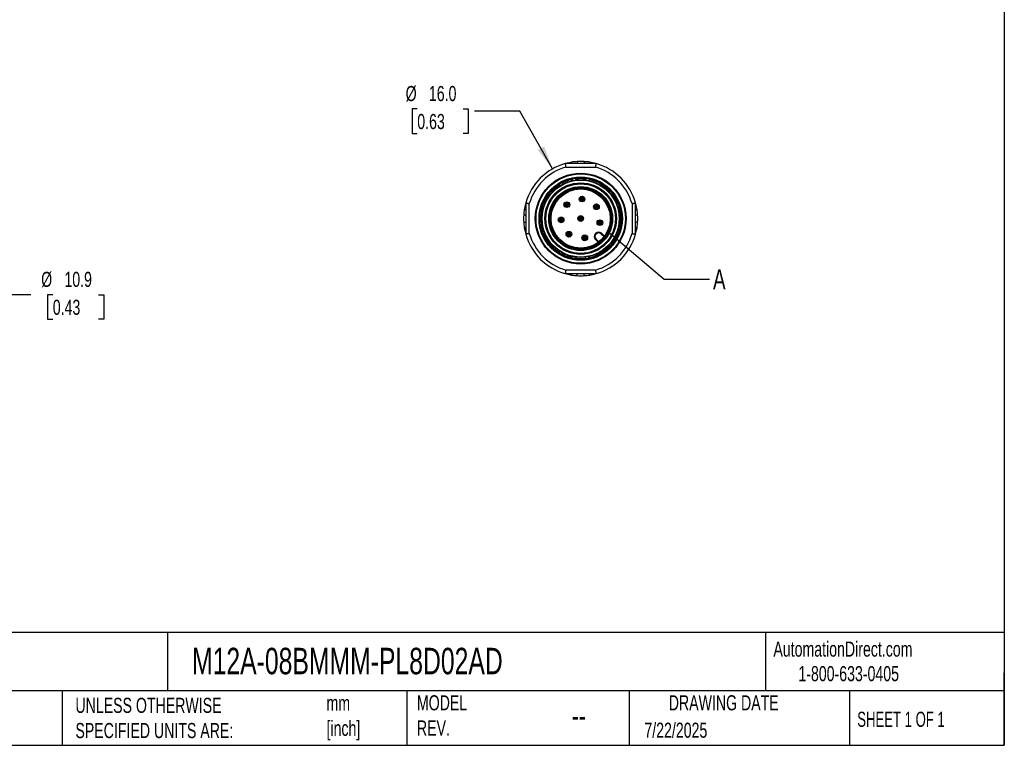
# Model space of a CAD drawing. Header units: millimetres. Extents: x 6 to 273, y 6 to 210.
# Tile 10 of 14: x 135 to 273, y 6 to 108. Entities that reach past the tile are written whole.
import ezdxf

# ---------------------------------------------------------------- set-up
doc = ezdxf.new("R2010")
doc.units = ezdxf.units.MM
doc.linetypes.add('SLD-Solid', pattern=[0])
doc.layers.add('DIMENSIONS', color=140, linetype='SLD-Solid', lineweight=25)
doc.layers.add('TEXT', color=140, linetype='SLD-Solid', lineweight=25)
doc.layers.add('HATCH', color=6, linetype='SLD-Solid')
doc.styles.add('SLDTEXTSTYLE0', font='TXT', dxfattribs={"width": 0.7})
doc.styles.add('SLDTEXTSTYLE1', font='TXT', dxfattribs={"width": 0.65})
doc.dimstyles.new('SLDDIMSTYLE1', dxfattribs={"dimtxt": 2.158008, "dimasz": 3.302, "dimexe": 0, "dimexo": 0.0625, "dimgap": 0.539502, "dimtad": 0, "dimtih": 1, "dimtoh": 1, "dimdec": 1, "dimrnd": 1e-09, "dimzin": 12, "dimdsep": 46, "dimtxsty": 'SLDTEXTSTYLE0', "dimsah": 1, "dimcen": 0.09, "dimadec": 0, "dimazin": 3, "dimtfac": 1, "dimtdec": 1, "dimtofl": 0, "dimtmove": 0, "dimatfit": 3, "dimfxl": 0, "dimfrac": 2, "dimtolj": 1, "dimtzin": 12, "dimarcsym": 0})
doc.dimstyles.new('SLDDIMSTYLE3', dxfattribs={"dimtxt": 2.158008, "dimasz": 3.302, "dimexe": 0, "dimexo": 0.0625, "dimgap": 0.539502, "dimtad": 0, "dimtih": 1, "dimtoh": 1, "dimdec": 1, "dimrnd": 1e-09, "dimzin": 4, "dimdsep": 46, "dimtxsty": 'SLDTEXTSTYLE0', "dimsah": 1, "dimcen": 0, "dimadec": 0, "dimazin": 1, "dimtfac": 1, "dimtdec": 1, "dimtofl": 0, "dimtmove": 0, "dimatfit": 3, "dimfxl": 0, "dimfrac": 2, "dimtolj": 1, "dimtzin": 12, "dimarcsym": 0})
doc.dimstyles.new('SLDDIMSTYLE4', dxfattribs={"dimtxt": 0.18, "dimasz": 3.302, "dimexe": 0, "dimexo": 0.0625, "dimgap": 0, "dimtad": 0, "dimtih": 1, "dimtoh": 1, "dimdec": 0, "dimrnd": 1e-09, "dimzin": 0, "dimdsep": 46, "dimtxsty": 'Standard', "dimblk1": 'NONE', "dimblk2": 'NONE', "dimsah": 1, "dimcen": 0.09, "dimadec": 0, "dimazin": 0, "dimtfac": 3.302, "dimtdec": 0, "dimtofl": 0, "dimtmove": 0, "dimatfit": 3, "dimldrblk": 'NONE', "dimfxl": 0, "dimfrac": 2, "dimtolj": 1, "dimtzin": 0, "dimarcsym": 0})

# ---------------------------------------------------------------- blocks, each defined once
blk = doc.blocks.new('_D_3')
at = {"layer": 'DIMENSIONS'}
for p, q in [((117.93, 85.55), (133.45, 85.55)), ((130.27, 85.55), (130.27, 74.65)), ((117.93, 74.65), (133.45, 74.65)), ((130.27, 69.44), (130.27, 74.65)), ((136.62, 69.44), (130.27, 69.44)), ((139.7, 69.44), (138.98, 69.44)), ((138.98, 69.44), (138.98, 66.01)), ((146.12, 69.44), (146.84, 69.44)), ((146.84, 69.44), (146.84, 66.01)), ((138.98, 66.01), (139.7, 66.01)), ((146.84, 66.01), (146.12, 66.01))]:
    blk.add_line(p, q, dxfattribs=at)
for points in [[(130.27, 85.55), (129.77, 82.25), (130.78, 82.25)], [(130.27, 74.65), (130.78, 77.95), (129.77, 77.95)]]:
    blk.add_solid(points, dxfattribs=at)
at = {"layer": 'DIMENSIONS', "char_height": 2.117, "attachment_point": 1, "style": 'SLDTEXTSTYLE0'}
for s, insert in [('%%c', (138.07, 72.65)), ('10.9', (141.33, 72.65)), ('0.43', (139.7, 68.74))]:
    blk.add_mtext(s, dxfattribs=dict(at, insert=insert))
blk = doc.blocks.new('_D_5')
at = {"layer": 'DIMENSIONS'}
for p, q in [((190.78, 95.45), (190.06, 95.45)), ((190.06, 95.45), (190.06, 92.02)), ((197.19, 95.45), (197.92, 95.45)), ((197.92, 95.45), (197.92, 92.02)), ((205.17, 95.15), (198.82, 95.15)), ((209.74, 87.07), (205.17, 95.15)), ((190.06, 92.02), (190.78, 92.02)), ((197.92, 92.02), (197.19, 92.02))]:
    blk.add_line(p, q, dxfattribs=at)
blk.add_solid([(209.74, 87.07), (208.56, 90.19), (207.68, 89.69)], dxfattribs=at)
at = {"layer": 'DIMENSIONS', "char_height": 2.117, "attachment_point": 1, "style": 'SLDTEXTSTYLE0'}
for s, insert in [('%%c', (189.15, 98.67)), ('16.0', (192.41, 98.67)), ('0.63', (190.78, 94.75))]:
    blk.add_mtext(s, dxfattribs=dict(at, insert=insert))
blk = doc.blocks.new('_None')

msp = doc.modelspace()

# ---------------------------------------------------------------- hatches: boundary and pattern name
at = {"layer": 'HATCH'}
h = msp.add_hatch(color=256, dxfattribs=at)
edge = h.paths.add_edge_path(flags=0)
edge.add_arc((213.87, 82.84), 0.4, 0, 360)
h = msp.add_hatch(color=256, dxfattribs=at)
edge = h.paths.add_edge_path(flags=0)
edge.add_arc((211.74, 82.05), 0.4, 0, 360)
h = msp.add_hatch(color=256, dxfattribs=at)
edge = h.paths.add_edge_path(flags=0)
edge.add_arc((215.88, 81.76), 0.4, 0, 360)
h = msp.add_hatch(color=256, dxfattribs=at)
edge = h.paths.add_edge_path(flags=0)
edge.add_arc((210.94, 79.91), 0.4, 0, 360)
h = msp.add_hatch(color=256, dxfattribs=at)
edge = h.paths.add_edge_path(flags=0)
edge.add_arc((213.68, 80.1), 0.4, 0, 360)
h = msp.add_hatch(color=256, dxfattribs=at)
edge = h.paths.add_edge_path(flags=0)
edge.add_arc((216.37, 79.53), 0.4, 0, 360)
h = msp.add_hatch(color=256, dxfattribs=at)
edge = h.paths.add_edge_path(flags=0)
edge.add_arc((212.03, 77.91), 0.4, 0, 360)
h = msp.add_hatch(color=256, dxfattribs=at)
edge = h.paths.add_edge_path(flags=0)
edge.add_arc((214.25, 77.41), 0.4, 0, 360)

# ---------------------------------------------------------------- linework, layer by layer
for p, q in [((215.85, 87.8), (211.51, 87.8)), ((211.58, 87.3), (215.78, 87.3)), ((212.41, 88), (212.41, 87.8)), ((213.18, 88.09), (213.18, 87.8)), ((214.18, 88.09), (214.18, 87.8)), ((214.95, 88), (214.95, 87.8)), ((213.04, 85.49), (213.02, 85.61)), ((214.34, 85.61), (214.32, 85.49)), ((210.65, 84.74), (210.7, 84.65)), ((211.24, 84.95), (211.18, 85.05)), ((212.42, 85.5), (212.44, 85.4)), ((214.93, 85.39), (214.95, 85.5)), ((209.24, 83.42), (209.34, 83.35)), ((209.71, 83.83), (209.64, 83.89)), ((217.73, 83.89), (217.64, 83.82)), ((218.03, 83.35), (218.12, 83.42)), ((205.98, 82.27), (205.98, 77.93)), ((206.48, 78), (206.48, 82.2)), ((208.38, 81.71), (208.49, 81.67)), ((208.69, 82.24), (208.59, 82.28)), ((218.78, 82.28), (218.69, 82.25)), ((218.88, 81.67), (218.99, 81.71)), ((220.88, 82.2), (220.88, 78)), ((221.38, 77.93), (221.38, 82.27)), ((205.98, 80.6), (205.7, 80.6)), ((205.78, 81.37), (205.98, 81.37)), ((208.24, 80.37), (208.24, 80.32)), ((219.22, 80.41), (219.1, 80.41)), ((221.38, 81.37), (221.58, 81.37)), ((221.67, 80.6), (221.38, 80.6)), ((205.7, 79.6), (205.98, 79.6)), ((205.98, 78.83), (205.78, 78.83)), ((219.1, 79.79), (219.22, 79.79)), ((221.67, 79.6), (221.38, 79.6)), ((221.58, 78.83), (221.38, 78.83)), ((208.48, 78.54), (208.38, 78.5)), ((208.59, 77.92), (208.69, 77.96)), ((215.8, 78.05), (215.73, 77.98)), ((215.8, 77.91), (215.73, 77.98)), ((215.8, 78.05), (215.87, 77.98)), ((215.87, 77.98), (215.8, 77.91)), ((216.51, 77.98), (216.58, 78.05)), ((216.95, 77.54), (216.51, 77.98)), ((217.01, 77.62), (216.58, 78.05)), ((218.68, 77.95), (218.78, 77.92)), ((218.99, 78.5), (218.88, 78.54)), ((209.32, 76.84), (209.24, 76.78)), ((209.64, 76.31), (209.73, 76.38)), ((215.73, 77.2), (215.8, 77.27)), ((215.73, 77.2), (216.16, 76.77)), ((215.8, 77.27), (216.24, 76.83)), ((217.64, 76.38), (217.73, 76.31)), ((218.12, 76.78), (218.03, 76.85)), ((210.7, 75.56), (210.65, 75.46)), ((211.18, 75.15), (211.24, 75.26)), ((212.44, 74.82), (212.42, 74.7)), ((213.02, 74.6), (213.04, 74.7)), ((214.32, 74.71), (214.34, 74.6)), ((214.95, 74.7), (214.93, 74.81)), ((211.51, 72.4), (215.85, 72.4)), ((215.78, 72.9), (211.58, 72.9)), ((212.41, 72.2), (212.41, 72.4)), ((213.18, 72.12), (213.18, 72.4)), ((214.18, 72.12), (214.18, 72.4)), ((214.95, 72.2), (214.95, 72.4))]:
    msp.add_line(p, q)
at = {"flags": 128}
for points in [[(212.41, 88), (212.05, 87.93), (211.51, 87.8)], [(215.85, 87.8), (215.32, 87.93), (214.95, 88)], [(205.98, 82.27), (205.85, 81.74), (205.78, 81.37)], [(221.58, 81.37), (221.51, 81.74), (221.38, 82.27)], [(205.78, 78.83), (205.85, 78.46), (205.98, 77.93)], [(221.38, 77.93), (221.51, 78.46), (221.58, 78.83)], [(211.51, 72.4), (212.05, 72.27), (212.41, 72.2)], [(214.95, 72.2), (215.32, 72.27), (215.85, 72.4)]]:
    msp.add_lwpolyline(points, dxfattribs=at)
for centre, radius in [((213.68, 80.1), 6.36), ((213.68, 80.1), 6.26), ((213.68, 80.1), 5.84), ((213.68, 80.1), 5.74), ((213.68, 80.1), 5.45), ((213.68, 80.1), 5.39), ((213.68, 80.1), 5.01), ((213.68, 80.1), 4.87), ((213.68, 80.1), 4.48), ((213.68, 80.1), 4.34), ((213.68, 80.1), 4.21), ((213.68, 80.1), 4.15), ((213.87, 82.84), 0.4), ((211.74, 82.05), 0.4), ((215.88, 81.76), 0.4), ((210.94, 79.91), 0.4), ((213.68, 80.1), 0.4), ((216.37, 79.53), 0.4), ((212.03, 77.91), 0.4), ((214.25, 77.41), 0.4)]:
    msp.add_circle(centre, radius)
for centre, radius, start, end in [((213.68, 80.1), 8, 105.7405, 164.2595), ((213.68, 80.1), 7.5, 106.2602, 163.7398), ((213.68, 80.1), 8, 93.5833, 99.1356), ((213.68, 80.1), 8, 86.4167, 93.5833), ((213.68, 80.1), 8, 80.8644, 86.4167), ((213.68, 80.1), 7.5, 16.2602, 73.7398), ((213.68, 80.1), 8, 15.7405, 74.2595), ((213.68, 80.1), 5.67, 99.4139, 100.5861), ((213.68, 80.1), 5.6, 83.3336, 96.6953), ((213.68, 80.1), 5.67, 79.4139, 80.5861), ((213.68, 80.1), 5.6, 43.0064, 76.9883), ((213.68, 80.1), 5.6, 122.9687, 137.0535), ((213.68, 80.1), 5.67, 119.4139, 120.5861), ((213.68, 80.1), 5.6, 103.3994, 116.6813), ((213.68, 80.1), 5.6, 143.3092, 156.6244), ((213.68, 80.1), 5.67, 139.4139, 140.5861), ((213.68, 80.1), 5.67, 39.4139, 40.5861), ((213.68, 80.1), 5.6, 22.92, 37.0294), ((213.68, 80.1), 5.6, 163.3097, 196.6959), ((213.68, 80.1), 5.67, 159.4139, 160.5861), ((213.68, 80.1), 5.67, 19.4139, 20.5861), ((213.68, 80.1), 5.6, 3.3735, 16.9595), ((213.68, 80.1), 8, 176.4167, 183.5833), ((213.68, 80.1), 8, 170.8644, 176.4167), ((213.68, 80.1), 5.67, 359.4139, 0.5861), ((213.68, 80.1), 8, 3.5833, 9.1356), ((213.68, 80.1), 8, 356.4167, 3.5833), ((213.68, 80.1), 8, 183.5833, 189.1356), ((213.68, 80.1), 5.6, 343.033, 356.6657), ((213.68, 80.1), 8, 350.8644, 356.4167), ((213.68, 80.1), 8, 195.7405, 254.2595), ((213.68, 80.1), 7.5, 196.2602, 253.7398), ((213.68, 80.1), 5.67, 199.4139, 200.5861), ((213.68, 80.1), 5.6, 202.8606, 216.665), ((216.12, 77.59), 0.55, 135, 225), ((216.12, 77.59), 0.45, 135, 225), ((213.68, 80.1), 7.5, 286.2602, 343.7398), ((216.19, 77.66), 0.55, 45, 135), ((213.68, 80.1), 8, 285.7405, 344.2595), ((216.19, 77.66), 0.45, 45, 135), ((213.68, 80.1), 5.6, 323.3193, 336.5994), ((213.68, 80.1), 5.67, 339.4139, 340.5861), ((213.68, 80.1), 5.67, 219.4139, 220.5861), ((213.68, 80.1), 5.6, 223.3358, 237.1356), ((213.68, 80.1), 5.6, 283.3745, 317.0304), ((213.68, 80.1), 5.67, 319.4139, 320.5861), ((213.68, 80.1), 5.67, 239.4139, 240.5861), ((213.68, 80.1), 5.6, 243.3041, 257.0071), ((213.68, 80.1), 5.67, 259.4139, 260.5861), ((213.68, 80.1), 5.6, 263.3197, 276.69), ((213.68, 80.1), 5.67, 279.4139, 280.5861), ((213.68, 80.1), 8, 260.8644, 266.4167), ((213.68, 80.1), 8, 266.4167, 273.5833), ((213.68, 80.1), 8, 273.5833, 279.1356)]:
    msp.add_arc(centre, radius, start, end)
for points in [[(211.51, 87.8), (211.51, 87.8), (211.51, 87.79), (211.52, 87.76), (211.53, 87.7), (211.54, 87.62), (211.55, 87.52), (211.57, 87.41), (211.58, 87.34), (211.58, 87.3)], [(215.78, 87.3), (215.79, 87.34), (215.8, 87.41), (215.81, 87.52), (215.83, 87.62), (215.84, 87.7), (215.85, 87.76), (215.85, 87.79), (215.85, 87.8), (215.85, 87.8)], [(216.76, 84.6), (216.76, 84.6), (216.75, 84.61), (216.72, 84.63)], [(205.98, 82.27), (205.98, 82.27), (205.99, 82.27), (206.03, 82.27), (206.09, 82.26), (206.17, 82.25), (206.26, 82.23), (206.37, 82.22), (206.44, 82.21), (206.48, 82.2)], [(220.88, 82.2), (220.92, 82.21), (220.99, 82.22), (221.1, 82.23), (221.2, 82.25), (221.28, 82.26), (221.34, 82.27), (221.37, 82.27), (221.38, 82.27), (221.38, 82.27)], [(208.24, 80.32), (208.23, 80.19), (208.23, 80.06), (208.23, 79.93)], [(206.48, 78), (206.44, 78), (206.37, 77.99), (206.26, 77.97), (206.17, 77.96), (206.09, 77.95), (206.03, 77.94), (205.99, 77.93), (205.98, 77.93), (205.98, 77.93)], [(220.88, 78), (220.92, 78), (220.99, 77.99), (221.1, 77.97), (221.2, 77.96), (221.28, 77.95), (221.34, 77.94), (221.37, 77.93), (221.38, 77.93), (221.38, 77.93)], [(216.72, 75.58), (216.75, 75.6), (216.76, 75.61), (216.76, 75.61)], [(211.58, 72.9), (211.58, 72.86), (211.57, 72.79), (211.55, 72.68), (211.54, 72.59), (211.53, 72.51), (211.52, 72.45), (211.51, 72.41), (211.51, 72.4), (211.51, 72.4)], [(215.85, 72.4), (215.85, 72.4), (215.85, 72.41), (215.85, 72.45), (215.84, 72.51), (215.83, 72.59), (215.81, 72.68), (215.8, 72.79), (215.79, 72.86), (215.78, 72.9)]]:
    msp.add_open_spline(points, degree=3)
for points, knots in [([(212.42, 85.5), (212.42, 85.51), (212.42, 85.53), (212.43, 85.55), (212.44, 85.57), (212.46, 85.59), (212.48, 85.61), (212.5, 85.62), (212.53, 85.64), (212.58, 85.66), (212.62, 85.67), (212.64, 85.67)], [0, 0, 0, 0, 0.132944, 0.253322, 0.361141, 0.456395, 0.539053, 0.609131, 0.666613, 0.83299, 1, 1, 1, 1]), ([(213.02, 85.61), (213.02, 85.61), (213.02, 85.63), (212.99, 85.66), (212.94, 85.69), (212.87, 85.7), (212.8, 85.7), (212.77, 85.69), (212.76, 85.69)], [0, 0, 0, 0, 0.124417, 0.249619, 0.499397, 0.749038, 0.874635, 1, 1, 1, 1]), ([(214.34, 85.61), (214.34, 85.61), (214.35, 85.63), (214.37, 85.65), (214.39, 85.67), (214.41, 85.68), (214.44, 85.69), (214.46, 85.69), (214.5, 85.7), (214.54, 85.7), (214.59, 85.69), (214.61, 85.69)], [0, 0, 0, 0, 0.132831, 0.253133, 0.360914, 0.456168, 0.538865, 0.609017, 0.666613, 0.832985, 1, 1, 1, 1]), ([(214.95, 85.5), (214.95, 85.51), (214.95, 85.52), (214.93, 85.56), (214.89, 85.6), (214.83, 85.64), (214.77, 85.66), (214.74, 85.67), (214.72, 85.67)], [0, 0, 0, 0, 0.124417, 0.249619, 0.499397, 0.749038, 0.874635, 1, 1, 1, 1]), ([(210.65, 84.74), (210.65, 84.75), (210.64, 84.77), (210.64, 84.79), (210.65, 84.82), (210.66, 84.84), (210.67, 84.87), (210.69, 84.88), (210.71, 84.91), (210.74, 84.94), (210.78, 84.97), (210.8, 84.98)], [0, 0, 0, 0, 0.133392, 0.2540693, 0.362038, 0.457292, 0.5398015, 0.6095792, 0.6666118, 0.8330082, 1, 1, 1, 1]), ([(211.18, 85.05), (211.18, 85.06), (211.17, 85.07), (211.13, 85.09), (211.07, 85.1), (211, 85.08), (210.94, 85.06), (210.91, 85.05), (210.9, 85.04)], [0, 0, 0, 0, 0.1244169, 0.2496193, 0.4993968, 0.7490381, 0.874635, 1, 1, 1, 1]), ([(209.24, 83.42), (209.24, 83.43), (209.23, 83.44), (209.22, 83.47), (209.22, 83.5), (209.22, 83.52), (209.22, 83.55), (209.23, 83.57), (209.24, 83.6), (209.26, 83.65), (209.29, 83.68), (209.3, 83.7)], [0, 0, 0, 0, 0.133198, 0.253745, 0.361649, 0.456903, 0.539477, 0.609385, 0.666612, 0.833, 1, 1, 1, 1]), ([(209.64, 83.89), (209.63, 83.9), (209.62, 83.91), (209.58, 83.91), (209.52, 83.9), (209.46, 83.87), (209.41, 83.82), (209.39, 83.8), (209.38, 83.79)], [0, 0, 0, 0, 0.124417, 0.249619, 0.499397, 0.749038, 0.874635, 1, 1, 1, 1]), ([(217.73, 83.89), (217.73, 83.9), (217.75, 83.91), (217.77, 83.91), (217.8, 83.91), (217.83, 83.9), (217.85, 83.89), (217.87, 83.88), (217.9, 83.87), (217.94, 83.84), (217.97, 83.8), (217.99, 83.79)], [0, 0, 0, 0, 0.133377, 0.254044, 0.362008, 0.457262, 0.539776, 0.609564, 0.666612, 0.833008, 1, 1, 1, 1]), ([(218.12, 83.42), (218.13, 83.43), (218.14, 83.44), (218.15, 83.48), (218.15, 83.54), (218.12, 83.61), (218.09, 83.66), (218.07, 83.69), (218.06, 83.7)], [0, 0, 0, 0, 0.124417, 0.249619, 0.499397, 0.749038, 0.874635, 1, 1, 1, 1]), ([(208.38, 81.71), (208.37, 81.71), (208.35, 81.72), (208.34, 81.74), (208.32, 81.76), (208.32, 81.79), (208.31, 81.82), (208.31, 81.84), (208.31, 81.87), (208.32, 81.92), (208.33, 81.96), (208.34, 81.99)], [0, 0, 0, 0, 0.133006, 0.253426, 0.361265, 0.456519, 0.539157, 0.609193, 0.666613, 0.832992, 1, 1, 1, 1]), ([(208.59, 82.28), (208.58, 82.28), (208.56, 82.29), (208.52, 82.28), (208.47, 82.25), (208.43, 82.19), (208.4, 82.14), (208.38, 82.11), (208.38, 82.09)], [0, 0, 0, 0, 0.124417, 0.249619, 0.499397, 0.749038, 0.874635, 1, 1, 1, 1]), ([(218.78, 82.28), (218.81, 82.29), (218.85, 82.28), (218.93, 82.21), (218.96, 82.16), (218.99, 82.09)], [0, 0, 0, 0, 0.5, 0.5, 1, 1, 1, 1]), ([(218.99, 81.71), (219.02, 81.72), (219.04, 81.75), (219.06, 81.86), (219.05, 81.92), (219.03, 81.99)], [0, 0, 0, 0, 0.5, 0.5, 1, 1, 1, 1]), ([(208.25, 80.57), (208.25, 80.57), (208.25, 80.55), (208.24, 80.47), (208.24, 80.42), (208.24, 80.37)], [0, 0, 0, 0, 0.5, 0.5, 1, 1, 1, 1]), ([(208.25, 80.59), (208.25, 80.58), (208.25, 80.58), (208.25, 80.56), (208.25, 80.54)], [0, 0, 0, 0, 0.550127, 1, 1, 1, 1]), ([(219.22, 80.41), (219.23, 80.41), (219.24, 80.41), (219.27, 80.39), (219.29, 80.37), (219.3, 80.35), (219.31, 80.33), (219.32, 80.3), (219.33, 80.27), (219.34, 80.22), (219.35, 80.18), (219.35, 80.16)], [0, 0, 0, 0, 0.132587, 0.252728, 0.360427, 0.455681, 0.538458, 0.608774, 0.666614, 0.832975, 1, 1, 1, 1]), ([(219.22, 79.79), (219.23, 79.8), (219.24, 79.8), (219.27, 79.82), (219.31, 79.86), (219.34, 79.93), (219.35, 79.99), (219.35, 80.03), (219.35, 80.04)], [0, 0, 0, 0, 0.124417, 0.249619, 0.499397, 0.749038, 0.874635, 1, 1, 1, 1]), ([(208.38, 78.5), (208.37, 78.49), (208.35, 78.49), (208.33, 78.46), (208.31, 78.4), (208.31, 78.33), (208.32, 78.26), (208.33, 78.23), (208.34, 78.22)], [0, 0, 0, 0, 0.1244169, 0.2496193, 0.4993968, 0.7490381, 0.874635, 1, 1, 1, 1]), ([(208.59, 77.92), (208.58, 77.92), (208.56, 77.91), (208.53, 77.92), (208.51, 77.93), (208.49, 77.95), (208.47, 77.96), (208.45, 77.98), (208.43, 78.01), (208.4, 78.05), (208.39, 78.09), (208.38, 78.11)], [0, 0, 0, 0, 0.1332428, 0.2538205, 0.3617393, 0.4569933, 0.5395524, 0.6094299, 0.6666122, 0.8330022, 1, 1, 1, 1]), ([(218.78, 77.92), (218.79, 77.92), (218.8, 77.91), (218.84, 77.92), (218.89, 77.95), (218.94, 78.01), (218.97, 78.06), (218.98, 78.09), (218.99, 78.11)], [0, 0, 0, 0, 0.124417, 0.249619, 0.499397, 0.749038, 0.874635, 1, 1, 1, 1]), ([(218.99, 78.5), (219, 78.49), (219.01, 78.48), (219.03, 78.46), (219.04, 78.44), (219.05, 78.41), (219.05, 78.39), (219.05, 78.36), (219.05, 78.33), (219.05, 78.28), (219.03, 78.24), (219.03, 78.22)], [0, 0, 0, 0, 0.133006, 0.253426, 0.361265, 0.456519, 0.539157, 0.609193, 0.666613, 0.832992, 1, 1, 1, 1]), ([(209.24, 76.78), (209.24, 76.77), (209.23, 76.76), (209.22, 76.73), (209.22, 76.67), (209.24, 76.6), (209.27, 76.54), (209.29, 76.52), (209.3, 76.5)], [0, 0, 0, 0, 0.124417, 0.249619, 0.499397, 0.749038, 0.874635, 1, 1, 1, 1]), ([(209.64, 76.31), (209.63, 76.3), (209.62, 76.29), (209.59, 76.29), (209.56, 76.29), (209.54, 76.3), (209.51, 76.31), (209.49, 76.32), (209.46, 76.34), (209.42, 76.37), (209.39, 76.4), (209.38, 76.42)], [0, 0, 0, 0, 0.133377, 0.254044, 0.362008, 0.457262, 0.539776, 0.609564, 0.666612, 0.833008, 1, 1, 1, 1]), ([(217.73, 76.31), (217.73, 76.3), (217.75, 76.3), (217.78, 76.29), (217.84, 76.3), (217.9, 76.34), (217.95, 76.38), (217.97, 76.4), (217.99, 76.42)], [0, 0, 0, 0, 0.124417, 0.249619, 0.499397, 0.749038, 0.874635, 1, 1, 1, 1]), ([(218.12, 76.78), (218.13, 76.77), (218.14, 76.76), (218.15, 76.73), (218.15, 76.71), (218.15, 76.68), (218.14, 76.65), (218.13, 76.63), (218.12, 76.6), (218.1, 76.56), (218.07, 76.52), (218.06, 76.5)], [0, 0, 0, 0, 0.133198, 0.253745, 0.361649, 0.456903, 0.539477, 0.609385, 0.666612, 0.833, 1, 1, 1, 1]), ([(210.65, 75.46), (210.65, 75.45), (210.64, 75.44), (210.64, 75.4), (210.66, 75.35), (210.71, 75.29), (210.76, 75.25), (210.78, 75.23), (210.8, 75.22)], [0, 0, 0, 0, 0.124417, 0.249619, 0.499397, 0.749038, 0.874635, 1, 1, 1, 1]), ([(211.18, 75.15), (211.17, 75.15), (211.16, 75.13), (211.14, 75.12), (211.11, 75.11), (211.09, 75.11), (211.06, 75.11), (211.04, 75.12), (211, 75.12), (210.96, 75.14), (210.92, 75.16), (210.9, 75.17)], [0, 0, 0, 0, 0.1330373, 0.253478, 0.3613279, 0.4565818, 0.5392095, 0.6092242, 0.6666126, 0.8329938, 1, 1, 1, 1]), ([(212.42, 74.7), (212.42, 74.7), (212.42, 74.68), (212.43, 74.64), (212.47, 74.6), (212.53, 74.56), (212.59, 74.54), (212.63, 74.53), (212.64, 74.53)], [0, 0, 0, 0, 0.124417, 0.249619, 0.499397, 0.749038, 0.874635, 1, 1, 1, 1]), ([(213.02, 74.6), (213.02, 74.59), (213.02, 74.57), (213, 74.55), (212.97, 74.54), (212.95, 74.53), (212.93, 74.52), (212.9, 74.51), (212.87, 74.51), (212.82, 74.5), (212.78, 74.51), (212.76, 74.51)], [0, 0, 0, 0, 0.132831, 0.253133, 0.360914, 0.456168, 0.538865, 0.609017, 0.666613, 0.832985, 1, 1, 1, 1]), ([(214.34, 74.6), (214.34, 74.59), (214.35, 74.57), (214.37, 74.55), (214.42, 74.52), (214.5, 74.5), (214.56, 74.5), (214.59, 74.51), (214.61, 74.51)], [0, 0, 0, 0, 0.124417, 0.249619, 0.499397, 0.749038, 0.874635, 1, 1, 1, 1]), ([(214.95, 74.7), (214.95, 74.69), (214.95, 74.68), (214.94, 74.65), (214.92, 74.63), (214.9, 74.61), (214.88, 74.59), (214.86, 74.58), (214.83, 74.57), (214.79, 74.55), (214.74, 74.54), (214.72, 74.53)], [0, 0, 0, 0, 0.132944, 0.253322, 0.361141, 0.456395, 0.539053, 0.609131, 0.666613, 0.83299, 1, 1, 1, 1])]:
    msp.add_open_spline(points, degree=3, knots=knots)
at = {"layer": 'TEXT'}
for p, q in [((273.05, 209.55), (273.05, 6.35)), ((273.05, 22.13), (6.35, 22.13)), ((155.76, 22.13), (155.76, 13.97)), ((239.58, 22.13), (239.58, 13.97)), ((273.05, 6.35), (273.05, 16.51)), ((273.05, 13.97), (6.35, 13.97)), ((141, 13.97), (141, 6.35)), ((189.3, 13.97), (189.3, 6.35)), ((220.47, 13.97), (220.47, 6.35)), ((251.35, 13.97), (251.35, 6.35)), ((6.35, 6.35), (273.05, 6.35))]:
    msp.add_line(p, q, dxfattribs=at)
msp.add_circle((213.68, 80.1), 4.15, dxfattribs=at)

# ---------------------------------------------------------------- texts
for s, insert, char_height, attachment_point, style in [('A', (232.23, 73.01), 2.82, 1, 'SLDTEXTSTYLE0'), ('AutomationDirect.com', (240.69, 20.88), 2.1167, 1, 'SLDTEXTSTYLE0'), ('M12A-08BMMM-PL8D02AD', (159.21, 20), 3.7042, 1, 'SLDTEXTSTYLE0'), ('1-800-633-0405', (244.19, 17.44), 2.1167, 1, 'SLDTEXTSTYLE0'), ('UNLESS OTHERWISE ^JSPECIFIED UNITS ARE:', (142.87, 13), 2.1167, 1, 'SLDTEXTSTYLE0'), ('mm^J[inch]', (178.06, 13.32), 2.117, 1, 'SLDTEXTSTYLE0'), ('MODEL ^JREV.', (190.73, 13.36), 2.1167, 1, 'SLDTEXTSTYLE0'), ('DRAWING DATE', (233.73, 13.36), 2.1167, 2, 'SLDTEXTSTYLE0'), ('SHEET 1 OF 1', (252.44, 11.05), 2.1167, 1, 'SLDTEXTSTYLE1'), ('--', (212.43, 12.09), 3.175, 1, 'SLDTEXTSTYLE0'), ('7/22/2025', (222.61, 9.52), 2.117, 1, 'SLDTEXTSTYLE0')]:
    msp.add_mtext(s, dxfattribs=dict(at, insert=insert, char_height=char_height, attachment_point=attachment_point, style=style))

# ---------------------------------------------------------------- dimensions: what is measured, and where the dimension line sits
at = {"layer": 'DIMENSIONS'}
dim = msp.add_diameter_dim_2p(p1=(217.62, 73.14), p2=(209.74, 87.07), dimstyle='SLDDIMSTYLE3', dxfattribs=at)
dim.commit()
dim.dimension.update_dxf_attribs({"geometry": '_D_5', "text_midpoint": (193.99, 95.15), "dimtype": 163})
dim = msp.add_linear_dim(base=(130.27, 74.65), p1=(116.66, 85.55), p2=(116.66, 74.65), angle=90, text='%%c<>', dimstyle='SLDDIMSTYLE1', dxfattribs=at)
dim.commit()
dim.dimension.update_dxf_attribs({"geometry": '_D_3', "text_midpoint": (130.27, 69.44), "dimtype": 160})

# ---------------------------------------------------------------- leaders
at = {"layer": 'TEXT', "has_arrowhead": 0}
msp.add_leader([(217.44, 78.33), (225.38, 71.6), (231.73, 71.6)], dimstyle='SLDDIMSTYLE4', dxfattribs=at)

doc.saveas('drawing.dxf')
